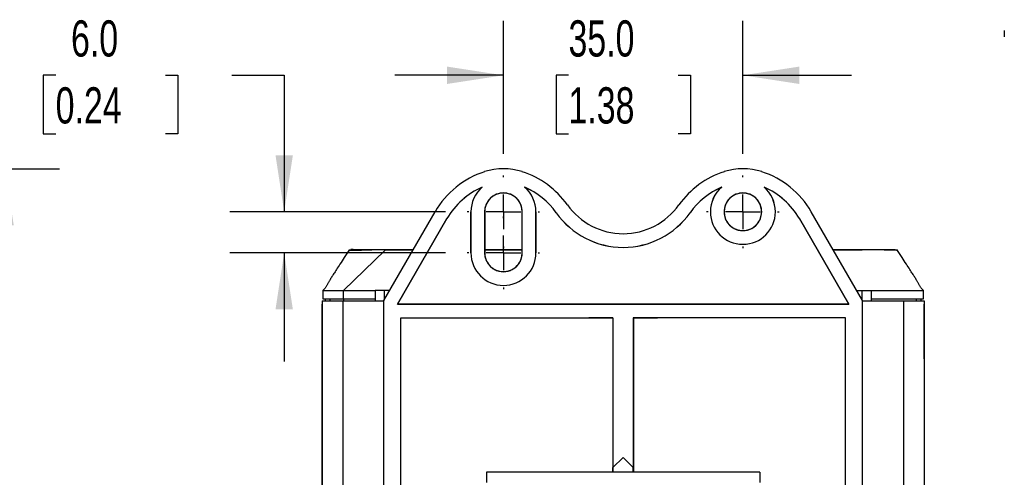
# Model space of a CAD drawing. Header units: millimetres. Extents: x 6 to 273, y 6 to 210.
# Tile 37 of 52: x 155 to 212, y 130 to 156. Entities that reach past the tile are written whole.
import ezdxf

# ---------------------------------------------------------------- set-up
doc = ezdxf.new("R2010")
doc.units = ezdxf.units.MM
doc.linetypes.add('CENTERX2', pattern=[20.32, 12.7, -2.54, 2.54, -2.54])
doc.layers.add('CENTER', color=40, linetype='CENTERX2')
doc.layers.add('DIMENSIONS', color=140, linetype='Continuous')
doc.styles.add('SLDTEXTSTYLE0', font='TXT', dxfattribs={"width": 0.7})
doc.dimstyles.new('SLDDIMSTYLE1', dxfattribs={"dimtxt": 2.158008, "dimasz": 3.302, "dimexe": 0, "dimexo": 0.0625, "dimgap": 0.539502, "dimtad": 0, "dimtih": 1, "dimtoh": 1, "dimdec": 1, "dimlfac": 2.5, "dimrnd": 1e-09, "dimzin": 4, "dimdsep": 46, "dimtxsty": 'SLDTEXTSTYLE0', "dimsah": 1, "dimcen": 0.09, "dimadec": 0, "dimazin": 1, "dimtfac": 1, "dimtdec": 1, "dimtmove": 0, "dimatfit": 0, "dimfxl": 0, "dimfrac": 2, "dimtolj": 1, "dimtzin": 12, "dimarcsym": 0})
doc.dimstyles.new('SLDDIMSTYLE2', dxfattribs={"dimtxt": 2.158008, "dimasz": 3.302, "dimexe": 0, "dimexo": 0.0625, "dimgap": 0.539502, "dimtad": 0, "dimtih": 1, "dimtoh": 1, "dimdec": 1, "dimlfac": 2.5, "dimrnd": 1e-09, "dimzin": 12, "dimdsep": 46, "dimtxsty": 'SLDTEXTSTYLE0', "dimsah": 1, "dimcen": 0.09, "dimadec": 0, "dimazin": 3, "dimtfac": 1, "dimtdec": 1, "dimtofl": 0, "dimtmove": 0, "dimatfit": 3, "dimfxl": 0, "dimfrac": 2, "dimtolj": 1, "dimtzin": 12, "dimarcsym": 0})

# ---------------------------------------------------------------- blocks, each defined once
blk = doc.blocks.new('_D_5')
at = {"layer": 'DIMENSIONS'}
for p, q in [((136.926, 147.55), (157.189, 147.55)), ((154.014, 147.55), (154.014, 123.949)), ((150.808, 120.036), (150.083, 120.036)), ((150.083, 120.036), (150.083, 116.606)), ((157.221, 120.036), (157.945, 120.036)), ((157.945, 120.036), (157.945, 116.606)), ((150.083, 116.606), (150.808, 116.606)), ((157.945, 116.606), (157.221, 116.606)), ((154.014, 90.71), (154.014, 116.123)), ((136.926, 90.71), (157.189, 90.71))]:
    blk.add_line(p, q, dxfattribs=at)
for points in [[(154.014, 147.55), (153.506, 144.248), (154.522, 144.248)], [(154.014, 90.71), (154.522, 94.012), (153.506, 94.012)]]:
    blk.add_solid(points, dxfattribs=at)
at = {"layer": 'DIMENSIONS', "char_height": 2.1167, "attachment_point": 1, "style": 'SLDTEXTSTYLE0'}
for s, insert in [('142.1', (149.91, 123.248)), ('5.59', (150.808, 119.335))]:
    blk.add_mtext(s, dxfattribs=dict(at, insert=insert))
blk = doc.blocks.new('_D_16')
at = {"layer": 'DIMENSIONS'}
for p, q in [((156.975, 153.01), (156.25, 153.01)), ((156.25, 153.01), (156.25, 149.58)), ((163.388, 153.01), (164.112, 153.01)), ((164.112, 153.01), (164.112, 149.58)), ((167.278, 153.01), (170.337, 153.01)), ((170.337, 153.01), (170.337, 145.03)), ((156.25, 149.58), (156.975, 149.58)), ((164.112, 149.58), (163.388, 149.58)), ((179.772, 145.03), (167.162, 145.03)), ((179.772, 142.63), (167.162, 142.63)), ((170.337, 142.63), (170.337, 136.28))]:
    blk.add_line(p, q, dxfattribs=at)
for points in [[(170.337, 145.03), (170.845, 148.332), (169.829, 148.332)], [(170.337, 142.63), (169.829, 139.328), (170.845, 139.328)]]:
    blk.add_solid(points, dxfattribs=at)
at = {"layer": 'DIMENSIONS', "char_height": 2.1167, "attachment_point": 1, "style": 'SLDTEXTSTYLE0'}
for s, insert in [('6.0', (157.873, 156.222)), ('0.24', (156.975, 152.309))]:
    blk.add_mtext(s, dxfattribs=dict(at, insert=insert))
blk = doc.blocks.new('_D_17')
at = {"layer": 'DIMENSIONS'}
for p, q in [((183.158, 148.417), (183.158, 156.185)), ((197.158, 148.417), (197.158, 156.185)), ((183.158, 153.01), (176.808, 153.01)), ((186.962, 153.01), (186.238, 153.01)), ((186.238, 153.01), (186.238, 149.58)), ((193.375, 153.01), (194.1, 153.01)), ((194.1, 153.01), (194.1, 149.58)), ((197.158, 153.01), (203.508, 153.01)), ((186.238, 149.58), (186.962, 149.58)), ((194.1, 149.58), (193.375, 149.58))]:
    blk.add_line(p, q, dxfattribs=at)
for points in [[(183.158, 153.01), (179.856, 153.518), (179.856, 152.502)], [(197.158, 153.01), (200.46, 152.502), (200.46, 153.518)]]:
    blk.add_solid(points, dxfattribs=at)
at = {"layer": 'DIMENSIONS', "char_height": 2.1167, "attachment_point": 1, "style": 'SLDTEXTSTYLE0'}
for s, insert in [('35.0', (186.962, 156.222)), ('1.38', (186.962, 152.309))]:
    blk.add_mtext(s, dxfattribs=dict(at, insert=insert))
blk = doc.blocks.new('SW_CENTERMARKSYMBOL_0')
at = {"layer": 'CENTER', "color": 0}
for p, q in [((0, 2.032), (0, 2.117)), ((0, 0), (0, 1.016)), ((-2.032, 0), (-2.117, 0)), ((0, 0), (-1.016, 0)), ((0, 0), (0, -1.016)), ((0, 0), (1.016, 0)), ((2.032, 0), (2.117, 0)), ((0, -2.032), (0, -2.117))]:
    blk.add_line(p, q, dxfattribs=at)
blk = doc.blocks.new('SW_CENTERMARKSYMBOL_1')
at = {"layer": 'CENTER', "color": 0}
for p, q in [((0, 2.032), (0, 2.117)), ((0, 0), (0, 1.016)), ((-2.032, 0), (-2.117, 0)), ((0, 0), (-1.016, 0)), ((0, 0), (0, -1.016)), ((0, 0), (1.016, 0)), ((2.032, 0), (2.117, 0)), ((0, -2.032), (0, -2.117))]:
    blk.add_line(p, q, dxfattribs=at)
blk = doc.blocks.new('SW_CENTERMARKSYMBOL_2')
at = {"layer": 'CENTER', "color": 0}
for p, q in [((0, 2.032), (0, 2.117)), ((0, 0), (0, 1.016)), ((-2.032, 0), (-2.117, 0)), ((0, 0), (-1.016, 0)), ((0, 0), (0, -1.016)), ((0, 0), (1.016, 0)), ((2.032, 0), (2.117, 0)), ((0, -2.032), (0, -2.117))]:
    blk.add_line(p, q, dxfattribs=at)

msp = doc.modelspace()

# ---------------------------------------------------------------- linework, layer by layer
at = {"color": 7, "linetype": 'Continuous', "lineweight": 25}
for p, q in [((212.446, 155.632), (212.446, 155.263)), ((212.446, 155.632), (212.446, 155.263)), ((176.164, 139.841), (179.161, 145.03)), ((179.853, 144.631), (176.965, 139.63)), ((176.967, 139.63), (179.853, 144.63)), ((179.853, 144.63), (179.853, 144.631)), ((181.258, 145.03), (181.259, 145.03)), ((181.258, 145.03), (181.258, 142.63)), ((181.259, 142.63), (181.259, 145.03)), ((182.058, 145.03), (182.058, 142.63)), ((182.06, 145.03), (182.058, 145.03)), ((182.06, 145.03), (182.06, 142.63)), ((184.257, 145.03), (184.259, 145.03)), ((184.257, 142.63), (184.257, 145.03)), ((184.259, 142.63), (184.259, 145.03)), ((185.058, 145.03), (185.058, 142.63)), ((185.058, 145.03), (185.058, 145.03)), ((185.058, 142.63), (185.058, 145.03)), ((186.242, 144.975), (186.243, 144.975)), ((194.074, 144.975), (194.074, 144.975)), ((195.259, 145.03), (195.258, 145.03)), ((196.06, 145.03), (196.058, 145.03)), ((198.257, 145.03), (198.259, 145.03)), ((199.058, 145.03), (199.058, 145.03)), ((200.463, 144.63), (200.464, 144.631)), ((200.463, 144.63), (203.35, 139.63)), ((203.351, 139.63), (200.464, 144.631)), ((204.152, 139.841), (201.156, 145.03)), ((173.801, 140.433), (176.241, 142.795)), ((177.571, 142.795), (176.241, 142.795)), ((177.571, 142.83), (177.571, 142.795)), ((177.571, 142.83), (177.89, 142.83)), ((177.87, 142.795), (177.571, 142.795)), ((182.06, 142.83), (184.257, 142.83)), ((184.257, 142.795), (182.06, 142.795)), ((204.075, 142.795), (202.447, 142.795)), ((181.258, 142.63), (181.259, 142.63)), ((182.06, 142.63), (182.058, 142.63)), ((184.257, 142.63), (184.259, 142.63)), ((185.058, 142.63), (185.058, 142.63)), ((172.6, 140.437), (172.598, 139.95)), ((172.73, 139.95), (172.73, 139.83)), ((172.998, 139.95), (172.999, 139.83)), ((173.798, 139.95), (173.798, 140.433)), ((173.798, 139.95), (175.656, 139.95)), ((173.798, 139.95), (173.798, 139.83)), ((175.658, 140.431), (175.656, 139.95)), ((175.656, 139.95), (175.656, 139.83)), ((176.505, 140.43), (175.658, 140.43)), ((176.206, 139.913), (176.206, 140.43)), ((203.812, 140.43), (204.658, 140.43)), ((204.143, 139.857), (204.143, 140.43)), ((204.658, 140.431), (204.66, 139.95)), ((204.66, 139.95), (204.661, 139.83)), ((207.318, 139.83), (207.318, 139.95)), ((207.587, 139.83), (207.587, 139.95)), ((207.718, 139.95), (207.716, 140.437)), ((172.56, 139.643), (172.558, 139.634)), ((172.558, 136.43), (172.558, 139.634)), ((172.56, 139.83), (172.56, 98.43)), ((172.56, 139.83), (173.758, 139.83)), ((173.758, 139.83), (173.758, 98.43)), ((173.758, 139.83), (176.158, 139.83)), ((176.161, 139.83), (176.158, 139.83)), ((176.158, 98.43), (176.158, 139.83)), ((176.164, 139.841), (176.161, 139.835)), ((176.164, 98.42), (176.164, 139.841)), ((176.965, 139.63), (203.351, 139.63)), ((176.967, 139.63), (176.965, 139.63)), ((203.35, 139.63), (176.967, 139.63)), ((203.35, 139.63), (203.351, 139.63)), ((204.152, 98.42), (204.152, 139.841)), ((204.152, 139.841), (204.156, 139.835)), ((204.156, 139.83), (204.158, 139.83)), ((204.158, 98.43), (204.158, 139.83)), ((204.158, 139.83), (206.558, 139.83)), ((206.558, 139.83), (206.558, 98.43)), ((206.558, 139.83), (207.756, 139.83)), ((207.587, 139.831), (207.594, 139.831)), ((207.756, 139.83), (207.756, 98.43)), ((207.756, 139.644), (207.758, 139.634)), ((207.758, 136.43), (207.758, 139.634)), ((177.152, 138.836), (189.564, 138.836)), ((177.152, 119.725), (177.152, 138.836)), ((177.152, 138.836), (177.158, 138.83)), ((177.158, 138.83), (188.16, 138.83)), ((177.158, 119.73), (177.158, 138.83)), ((189.559, 138.831), (188.16, 138.831)), ((188.16, 138.831), (188.16, 138.83)), ((189.564, 138.836), (189.559, 138.831)), ((189.559, 138.831), (189.559, 137.63)), ((189.564, 138.836), (189.564, 130.077)), ((203.164, 138.836), (190.752, 138.836)), ((190.752, 138.836), (190.752, 130.077)), ((190.752, 138.836), (190.758, 138.831)), ((190.758, 138.831), (192.157, 138.831)), ((190.758, 138.831), (190.758, 137.63)), ((192.157, 138.831), (192.157, 138.83)), ((203.158, 138.83), (192.157, 138.83)), ((203.164, 138.836), (203.158, 138.83)), ((203.158, 119.73), (203.158, 138.83)), ((203.164, 119.725), (203.164, 138.836)), ((189.558, 137.63), (189.558, 129.81)), ((189.559, 137.63), (189.558, 137.63)), ((190.758, 137.63), (190.758, 137.63)), ((190.758, 137.63), (190.758, 129.81)), ((172.558, 136.43), (172.56, 136.43)), ((172.559, 98.635), (172.559, 136.43)), ((172.559, 136.43), (172.56, 136.43)), ((207.756, 136.43), (207.758, 136.43)), ((207.756, 136.43), (207.758, 136.43)), ((207.758, 136.43), (207.758, 98.635)), ((189.564, 130.077), (190.158, 130.671)), ((189.564, 130.076), (190.158, 130.67)), ((190.752, 130.077), (190.158, 130.671)), ((190.158, 130.67), (190.158, 130.671)), ((190.753, 130.076), (190.158, 130.67)), ((198.158, 129.81), (182.158, 129.81)), ((182.158, 129.81), (182.158, 129.21)), ((189.564, 130.077), (189.564, 130.076)), ((189.564, 129.81), (189.564, 130.076)), ((190.753, 130.076), (190.752, 130.077)), ((190.753, 129.81), (190.753, 130.076)), ((198.158, 129.81), (198.158, 129.21))]:
    msp.add_line(p, q, dxfattribs=at)
at = {"color": 7, "linetype": 'Continuous', "lineweight": 25, "flags": 128}
for points in [[(181.917, 146.469), (181.919, 146.47), (181.921, 146.471)], [(184.4, 146.469), (184.398, 146.47), (184.396, 146.471)], [(195.917, 146.469), (195.919, 146.47), (195.921, 146.471)], [(198.4, 146.469), (198.398, 146.47), (198.396, 146.471)], [(173.801, 140.433), (174.73, 140.432), (175.658, 140.432)]]:
    msp.add_lwpolyline(points, dxfattribs=at)
at = {"color": 7, "linetype": 'Continuous', "lineweight": 25}
for centre, radius, start, end in [((183.158, 143.988), 3.563, 72.01546, 107.98454), ((197.158, 143.988), 3.563, 72.01546, 107.98454), ((183.664, 142.43), 5.2, 107.98454, 150), ((182.653, 142.43), 5.2, 35.33138, 72.01546), ((197.664, 142.43), 5.2, 107.98454, 144.66862), ((196.653, 142.43), 5.2, 30, 72.01546), ((183.664, 142.43), 4.401, 113.33477, 150), ((183.664, 142.43), 4.4, 113.39429, 150), ((183.158, 145.03), 1.9, 130.79982, 180), ((183.158, 145.03), 1.899, 130.66194, 180), ((182.653, 142.43), 4.401, 35.33138, 66.66523), ((183.158, 145.03), 1.899, 0, 49.33806), ((182.653, 142.43), 4.4, 35.33138, 66.60571), ((183.158, 145.03), 1.9, 0, 49.20018), ((197.664, 142.43), 4.401, 113.33477, 144.66862), ((197.664, 142.43), 4.4, 113.39429, 144.66862), ((197.158, 145.03), 1.9, 130.79982, 180), ((197.158, 145.03), 1.899, 130.66194, 180), ((196.653, 142.43), 4.401, 30, 66.66523), ((197.158, 145.03), 1.899, 0, 49.33806), ((197.158, 145.03), 1.9, 0, 49.20018), ((196.653, 142.43), 4.4, 30, 66.60571), ((183.158, 145.03), 1.101, 0, 180), ((197.158, 145.03), 1.101, 0, 180), ((190.158, 147.751), 4, 215.33138, 324.66862), ((190.158, 147.751), 4.8, 215.33138, 324.66862), ((190.158, 147.751), 4.799, 215.33138, 324.66862), ((197.158, 145.03), 1.9, 180, 0), ((197.158, 145.03), 1.899, 180, 0), ((197.158, 145.03), 1.101, 180, 0), ((183.158, 142.63), 1.9, 180, 0), ((183.158, 142.63), 1.899, 180, 0), ((183.158, 142.63), 1.101, 180, 0)]:
    msp.add_arc(centre, radius, start, end, dxfattribs=at)
for points, knots in [([(184.257, 145.03), (184.257, 145.16), (184.233, 145.3), (184.126, 145.57), (184.042, 145.7), (183.828, 145.915), (183.698, 145.998), (183.428, 146.106), (183.288, 146.129), (183.029, 146.129), (182.889, 146.106), (182.619, 145.998), (182.489, 145.915), (182.274, 145.7), (182.19, 145.57), (182.083, 145.3), (182.06, 145.16), (182.06, 145.03)], [0, 0, 0, 0, 0.125, 0.125, 0.25, 0.25, 0.375, 0.375, 0.5, 0.5, 0.625, 0.625, 0.75, 0.75, 0.875, 0.875, 1, 1, 1, 1]), ([(198.257, 145.03), (198.257, 145.16), (198.233, 145.3), (198.126, 145.57), (198.042, 145.7), (197.828, 145.915), (197.698, 145.998), (197.428, 146.106), (197.288, 146.129), (197.029, 146.129), (196.889, 146.106), (196.619, 145.998), (196.489, 145.915), (196.274, 145.7), (196.19, 145.57), (196.083, 145.3), (196.06, 145.16), (196.06, 145.03)], [0, 0, 0, 0, 0.125, 0.125, 0.25, 0.25, 0.375, 0.375, 0.5, 0.5, 0.625, 0.625, 0.75, 0.75, 0.875, 0.875, 1, 1, 1, 1]), ([(196.06, 145.03), (196.06, 144.939), (196.071, 144.835), (196.136, 144.61), (196.192, 144.489), (196.367, 144.254), (196.489, 144.142), (196.717, 144.021), (196.801, 143.988), (196.975, 143.943), (197.067, 143.932), (197.25, 143.932), (197.341, 143.943), (197.516, 143.988), (197.599, 144.021), (197.827, 144.142), (197.949, 144.254), (198.125, 144.489), (198.18, 144.61), (198.246, 144.835), (198.257, 144.939), (198.257, 145.03)], [0, 0, 0, 0, 0.125, 0.125, 0.25, 0.25, 0.375, 0.375, 0.4375, 0.4375, 0.5, 0.5, 0.5625, 0.5625, 0.625, 0.625, 0.75, 0.75, 0.875, 0.875, 1, 1, 1, 1]), ([(174.155, 142.825), (174.054, 142.669), (173.866, 142.381), (173.609, 141.985), (173.397, 141.658), (173.233, 141.405), (173.12, 141.23), (173.063, 141.142), (173.034, 141.093), (172.996, 141.03), (172.962, 140.968), (172.925, 140.9), (172.888, 140.83), (172.853, 140.761), (172.816, 140.695), (172.776, 140.631), (172.729, 140.565), (172.673, 140.498), (172.625, 140.455), (172.601, 140.433)], [0, 0, 0, 0, 0.032424, 0.060135, 0.083968, 0.105249, 0.125782, 0.14749, 0.176728, 0.21812, 0.27181, 0.337939, 0.416667, 0.508182, 0.590756, 0.681809, 0.781523, 0.890127, 1, 1, 1, 1]), ([(175.462, 142.806), (175.459, 142.806), (175.452, 142.806), (175.438, 142.806), (175.414, 142.805), (175.366, 142.805), (175.273, 142.803), (175.151, 142.802), (175.008, 142.799), (174.811, 142.795), (174.62, 142.791), (174.453, 142.786), (174.342, 142.783), (174.257, 142.78), (174.194, 142.778), (174.152, 142.777), (174.127, 142.776), (174.124, 142.776), (174.123, 142.776)], [0, 0, 0, 0, 0.003916, 0.007831, 0.015663, 0.031326, 0.062651, 0.125295, 0.182387, 0.250564, 0.407433, 0.500915, 0.592817, 0.681273, 0.766248, 0.84771, 0.925635, 1, 1, 1, 1]), ([(174.125, 142.776), (174.145, 142.777), (174.185, 142.778), (174.496, 142.788), (174.881, 142.797), (175.188, 142.802), (175.35, 142.805), (175.425, 142.806), (175.463, 142.806)], [0, 0, 0, 0, 0.275269, 0.557119, 0.805047, 0.9142, 0.957093, 1, 1, 1, 1]), ([(174.369, 142.83), (174.152, 142.83), (174.177, 142.83), (174.512, 142.83), (174.594, 142.83), (174.79, 142.83), (174.904, 142.83), (175.161, 142.83), (175.305, 142.83), (175.485, 142.83), (175.505, 142.83), (175.531, 142.83), (175.536, 142.83), (175.549, 142.83), (175.557, 142.83), (175.587, 142.83), (175.613, 142.83), (175.675, 142.83), (175.712, 142.83), (175.794, 142.83), (175.84, 142.83), (175.986, 142.83), (176.098, 142.83), (176.238, 142.83), (176.267, 142.83), (176.324, 142.83), (176.352, 142.83), (176.437, 142.83), (176.607, 142.83), (177.004, 142.83), (177.344, 142.83), (177.571, 142.83)], [0, 0, 0, 0, 0.5, 0.5, 0.625, 0.625, 0.75, 0.75, 0.875, 0.875, 0.890625, 0.890625, 0.894531, 0.894531, 0.898437, 0.898437, 0.90625, 0.90625, 0.914062, 0.914062, 0.921875, 0.921875, 0.9375, 0.9375, 0.941406, 0.941406, 0.945312, 0.945312, 0.953125, 0.96875, 1, 1, 1, 1]), ([(176.241, 142.795), (176.236, 142.795), (176.224, 142.795), (176.201, 142.797), (176.161, 142.799), (176.082, 142.802), (175.973, 142.806), (175.849, 142.808), (175.742, 142.809), (175.654, 142.81), (175.585, 142.81), (175.531, 142.809), (175.488, 142.808), (175.471, 142.807), (175.462, 142.806)], [0, 0, 0, 0, 0.01572, 0.031485, 0.062816, 0.12526, 0.250594, 0.371599, 0.500291, 0.60656, 0.708104, 0.806425, 0.903033, 1, 1, 1, 1]), ([(202.426, 142.83), (202.611, 142.83), (203.098, 142.83), (203.66, 142.83), (204.115, 142.83), (204.342, 142.83), (204.54, 142.83), (204.722, 142.83), (204.801, 142.83), (204.855, 142.83), (204.944, 142.83), (205.208, 142.83), (205.589, 142.83), (205.914, 142.83), (206.072, 142.83), (206.07, 142.83), (206.07, 142.83)], [0, 0, 0, 0, 0.03485, 0.091995, 0.10628, 0.12066, 0.135062, 0.149496, 0.17099, 0.192688, 0.214386, 0.265531, 0.497938, 0.730194, 0.962488, 1, 1, 1, 1]), ([(204.854, 142.806), (204.85, 142.806), (204.842, 142.807), (204.827, 142.808), (204.811, 142.808), (204.795, 142.809), (204.779, 142.809), (204.763, 142.809), (204.748, 142.81), (204.717, 142.81), (204.665, 142.81), (204.577, 142.809), (204.478, 142.808), (204.373, 142.806), (204.269, 142.803), (204.171, 142.8), (204.106, 142.796), (204.075, 142.795)], [0, 0, 0, 0, 0.051243, 0.096667, 0.137281, 0.173808, 0.206689, 0.236228, 0.262656, 0.28614, 0.392397, 0.500075, 0.617597, 0.725197, 0.82432, 0.915774, 1, 1, 1, 1]), ([(205.505, 142.795), (205.448, 142.796), (205.329, 142.799), (205.124, 142.802), (204.963, 142.805), (204.887, 142.806), (204.854, 142.806)], [0, 0, 0, 0, 0.338874, 0.709079, 0.871972, 1, 1, 1, 1]), ([(205.906, 142.785), (205.868, 142.786), (205.784, 142.789), (205.605, 142.793), (205.505, 142.795)], [0, 0, 0, 0, 0.441943, 1, 1, 1, 1]), ([(207.716, 140.433), (207.692, 140.455), (207.644, 140.498), (207.588, 140.565), (207.54, 140.631), (207.501, 140.695), (207.464, 140.761), (207.428, 140.83), (207.392, 140.9), (207.355, 140.968), (207.32, 141.03), (207.283, 141.093), (207.254, 141.142), (207.197, 141.23), (207.084, 141.405), (206.92, 141.658), (206.708, 141.985), (206.45, 142.381), (206.263, 142.669), (206.162, 142.825)], [0, 0, 0, 0, 0.109874, 0.218478, 0.318192, 0.409245, 0.491818, 0.583334, 0.662062, 0.728191, 0.78188, 0.823273, 0.85251, 0.874218, 0.894751, 0.916032, 0.939865, 0.967576, 1, 1, 1, 1]), ([(182.06, 142.63), (182.06, 142.539), (182.071, 142.435), (182.136, 142.21), (182.192, 142.089), (182.367, 141.854), (182.489, 141.742), (182.717, 141.621), (182.801, 141.588), (182.975, 141.543), (183.067, 141.532), (183.25, 141.532), (183.341, 141.543), (183.516, 141.588), (183.599, 141.621), (183.827, 141.742), (183.949, 141.854), (184.125, 142.089), (184.18, 142.21), (184.246, 142.435), (184.257, 142.539), (184.257, 142.63)], [0, 0, 0, 0, 0.125, 0.125, 0.25, 0.25, 0.375, 0.375, 0.4375, 0.4375, 0.5, 0.5, 0.5625, 0.5625, 0.625, 0.625, 0.75, 0.75, 0.875, 0.875, 1, 1, 1, 1]), ([(206.157, 142.777), (206.147, 142.778), (206.127, 142.778), (205.977, 142.783), (205.906, 142.785)], [0, 0, 0, 0, 0.526991, 1, 1, 1, 1]), ([(172.6, 140.434), (172.6, 140.434), (172.598, 140.434), (172.605, 140.433), (172.596, 140.433), (172.604, 140.433), (172.591, 140.433), (172.641, 140.433), (172.84, 140.433), (173.121, 140.433), (173.456, 140.433), (173.689, 140.433), (173.798, 140.433)], [0, 0, 0, 0, 0.465761, 0.723749, 0.853356, 0.875005, 0.896669, 0.920236, 0.940626, 0.961909, 0.982106, 1, 1, 1, 1]), ([(172.598, 139.95), (172.598, 139.95), (172.598, 139.95), (172.598, 139.95), (172.598, 139.95), (172.598, 139.95), (172.598, 139.95), (172.598, 139.95), (172.598, 139.95), (172.598, 139.95), (172.598, 139.95), (172.598, 139.95), (172.6, 139.95), (172.608, 139.95), (172.655, 139.95), (172.692, 139.95), (172.797, 139.95), (172.865, 139.95), (173.027, 139.95), (173.12, 139.95), (173.315, 139.95), (173.417, 139.95), (173.614, 139.95), (173.709, 139.95), (173.798, 139.95)], [0, 0, 0, 0, 0.5, 0.5, 0.75, 0.75, 0.875, 0.9375, 0.945313, 0.949219, 0.949219, 0.953125, 0.953125, 0.960938, 0.960938, 0.96875, 0.96875, 0.976563, 0.976563, 0.984375, 0.984375, 0.992188, 0.992188, 1, 1, 1, 1]), ([(204.658, 140.432), (204.709, 140.432), (204.858, 140.432), (205.152, 140.432), (205.587, 140.432), (206.038, 140.432), (206.476, 140.432), (206.808, 140.433), (207.091, 140.433), (207.31, 140.433), (207.497, 140.433), (207.666, 140.433), (207.731, 140.433), (207.711, 140.433), (207.717, 140.433), (207.715, 140.433), (207.716, 140.433), (207.716, 140.433), (207.716, 140.433), (207.716, 140.433), (207.716, 140.434), (207.716, 140.434), (207.716, 140.434), (207.716, 140.434), (207.716, 140.434), (207.716, 140.434), (207.716, 140.434), (207.716, 140.434), (207.716, 140.434), (207.716, 140.434), (207.716, 140.434)], [0, 0, 0, 0, 0.007626, 0.022301, 0.044034, 0.072837, 0.089896, 0.109902, 0.121996, 0.13532, 0.149346, 0.163368, 0.186102, 0.207994, 0.231194, 0.255701, 0.296844, 0.341197, 0.428357, 0.525683, 0.633151, 0.750756, 0.862649, 0.877886, 0.893259, 0.908767, 0.924411, 0.940191, 0.956108, 1, 1, 1, 1]), ([(204.66, 139.95), (205.044, 139.95), (205.428, 139.95), (206.005, 139.95), (206.197, 139.95), (206.485, 139.95), (206.581, 139.95), (206.786, 139.95), (206.895, 139.95), (207.109, 139.95), (207.214, 139.95), (207.4, 139.95), (207.481, 139.95), (207.606, 139.95), (207.65, 139.95), (207.706, 139.95), (207.717, 139.95), (207.72, 139.95), (207.719, 139.95), (207.718, 139.95), (207.718, 139.95), (207.718, 139.95), (207.718, 139.95), (207.718, 139.95), (207.718, 139.95), (207.718, 139.95), (207.718, 139.95), (207.718, 139.95), (207.718, 139.95)], [0, 0, 0, 0, 0.03125, 0.03125, 0.046875, 0.046875, 0.054687, 0.054687, 0.0625, 0.0625, 0.070312, 0.070312, 0.078125, 0.078125, 0.085937, 0.085937, 0.09375, 0.09375, 0.097656, 0.097656, 0.101562, 0.101562, 0.109375, 0.125, 0.25, 0.5, 0.5, 1, 1, 1, 1])]:
    msp.add_open_spline(points, degree=3, knots=knots, dxfattribs=at)
for points in [[(176.161, 139.835), (176.161, 139.832), (176.161, 139.83), (176.161, 139.83)], [(204.156, 139.83), (204.156, 139.83), (204.156, 139.832), (204.156, 139.835)], [(172.558, 136.43), (172.558, 136.43), (172.559, 136.43), (172.559, 136.43)], [(207.758, 136.43), (207.758, 136.43), (207.758, 136.43), (207.758, 136.43)]]:
    msp.add_open_spline(points, degree=3, dxfattribs=at)

# ---------------------------------------------------------------- block references
at = {"layer": 'CENTER'}
for name, p in [('SW_CENTERMARKSYMBOL_1', (183.158, 145.03)), ('SW_CENTERMARKSYMBOL_2', (197.158, 145.03)), ('SW_CENTERMARKSYMBOL_0', (183.158, 142.63))]:
    msp.add_blockref(name, p, dxfattribs=at)

# ---------------------------------------------------------------- dimensions: what is measured, and where the dimension line sits
at = {"layer": 'DIMENSIONS'}
for base, p1, p2, dimstyle, picture, middle in [((170.337, 145.03), (181.042, 142.63), (181.042, 145.03), 'SLDDIMSTYLE1', '_D_16', (170.337, 153.01)), ((154.014, 90.71), (135.656, 147.55), (135.656, 90.71), 'SLDDIMSTYLE2', '_D_5', (154.014, 120.036))]:
    dim = msp.add_linear_dim(base=base, p1=p1, p2=p2, angle=90, dimstyle=dimstyle, dxfattribs=at)
    dim.commit()
    dim.dimension.update_dxf_attribs({"geometry": picture, "text_midpoint": middle, "dimtype": 160})
dim = msp.add_linear_dim(base=(197.158, 153.01), p1=(183.158, 147.147), p2=(197.158, 147.147), dimstyle='SLDDIMSTYLE1', dxfattribs=at)
dim.commit()
dim.dimension.update_dxf_attribs({"geometry": '_D_17', "text_midpoint": (190.169, 153.01), "dimtype": 160})

doc.saveas('drawing.dxf')
